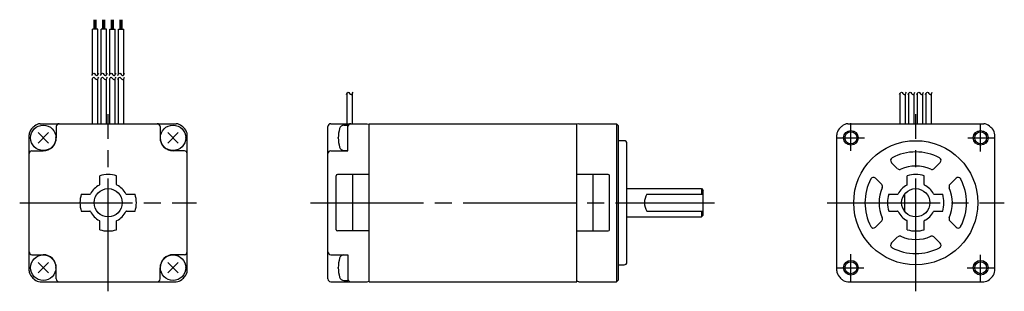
# Model space of a CAD drawing. Extents: x 392 to 567, y -161 to -113.
import ezdxf

# ---------------------------------------------------------------- set-up
doc = ezdxf.new("R2010")
doc.units = 0
doc.header["$MEASUREMENT"] = 0
doc.header["$PDSIZE"] = -0.5
doc.linetypes.add('CENTER', pattern=[27, 20, -2, 3, -2])
doc.layers.get('0').update_dxf_attribs({"linetype": 'CONTINUOUS'})

# ---------------------------------------------------------------- blocks, each defined once
blk = doc.blocks.new('A$C7B297D6C')
for p, q in [((16.36, 49.59), (16.36, 51.28)), ((16.55, 49.59), (16.55, 51.28)), ((16.74, 49.59), (16.74, 51.28)), ((17.89, 49.59), (17.89, 51.28)), ((18.08, 49.59), (18.08, 51.28)), ((18.27, 49.59), (18.27, 51.28)), ((19.43, 49.59), (19.43, 51.28)), ((19.62, 49.59), (19.62, 51.28)), ((19.81, 49.59), (19.81, 51.28)), ((20.96, 49.59), (20.96, 51.28)), ((21.15, 49.59), (21.15, 51.28)), ((21.34, 49.59), (21.34, 51.28)), ((16.08, 41.59), (16.08, 49.59)), ((17.02, 49.59), (16.08, 49.59)), ((17.02, 41.52), (17.02, 49.59)), ((17.61, 41.59), (17.61, 49.59)), ((18.55, 49.59), (17.61, 49.59)), ((18.55, 41.52), (18.55, 49.59)), ((19.14, 41.59), (19.14, 49.59)), ((19.14, 49.59), (20.08, 49.59)), ((20.08, 41.52), (20.08, 49.59)), ((20.67, 41.59), (20.67, 49.59)), ((20.67, 49.59), (21.61, 49.59)), ((21.61, 41.52), (21.61, 49.59)), ((16.08, 32.85), (16.08, 40.88)), ((17.02, 32.85), (17.02, 40.81)), ((17.61, 32.85), (17.61, 40.88)), ((18.55, 32.85), (18.55, 40.81)), ((19.14, 32.85), (19.14, 40.88)), ((20.08, 32.85), (20.08, 40.81)), ((20.67, 32.85), (20.67, 40.88)), ((21.61, 32.85), (21.61, 40.81)), ((61.21, 32.85), (61.21, 38.32)), ((62.15, 32.85), (62.15, 38.24)), ((159.2, 32.85), (159.2, 38.23)), ((160.14, 32.85), (160.14, 38.16)), ((160.73, 32.85), (160.73, 38.23)), ((161.67, 32.85), (161.67, 38.16)), ((162.26, 32.85), (162.26, 38.23)), ((163.2, 32.85), (163.2, 38.16)), ((163.79, 32.85), (163.79, 38.23)), ((164.73, 32.85), (164.73, 38.16)), ((6.82, 32.85), (30.88, 32.85)), ((9.65, 32.35), (9.65, 30.35)), ((28.05, 32.35), (28.05, 30.35)), ((57.78, 5.35), (57.78, 32.35)), ((58.28, 32.85), (64.73, 32.85)), ((60.64, 32.6), (61.33, 32.6)), ((61.33, 28.1), (61.33, 32.6)), ((61.33, 28.05), (61.33, 32.35)), ((64.73, 32.85), (65.08, 32.76)), ((65.08, 32.85), (101.88, 32.85)), ((65.08, 4.85), (65.08, 32.85)), ((101.88, 4.85), (101.88, 32.85)), ((102.23, 32.85), (101.88, 32.76)), ((102.23, 32.85), (108.93, 32.85)), ((109.28, 32.5), (108.93, 32.85)), ((108.93, 32.85), (108.93, 4.85)), ((109.28, 5.2), (109.28, 32.5)), ((149.93, 32.85), (174, 32.85)), ((4.85, 6.82), (4.85, 30.88)), ((6.43, 31.27), (8.27, 29.43)), ((6.43, 29.43), (8.27, 31.27)), ((29.43, 31.27), (31.27, 29.43)), ((29.43, 29.43), (31.27, 31.27)), ((32.85, 6.82), (32.85, 30.88)), ((110.28, 29.85), (109.28, 29.85)), ((147.96, 6.82), (147.96, 30.88)), ((175.96, 6.82), (175.96, 30.88)), ((5.35, 28.05), (7.35, 28.05)), ((32.35, 28.05), (30.35, 28.05)), ((58.28, 28.05), (61.33, 28.05)), ((60.64, 28.1), (61.33, 28.1)), ((110.78, 8.35), (110.78, 29.35)), ((157.63, 26.01), (158.75, 24.89)), ((165.17, 24.89), (166.29, 26.01)), ((17.35, 22.07), (17.35, 23.62)), ((20.35, 22.07), (20.35, 23.62)), ((59.28, 14.05), (59.28, 23.65)), ((65.08, 23.85), (59.48, 23.85)), ((62.18, 13.85), (62.18, 23.85)), ((107.48, 23.85), (101.88, 23.85)), ((104.78, 13.85), (104.78, 23.85)), ((107.68, 14.05), (107.68, 23.65)), ((154.8, 23.18), (155.93, 22.06)), ((160.46, 22.07), (160.46, 23.62)), ((163.46, 22.07), (163.46, 23.62)), ((168, 22.06), (169.12, 23.18)), ((110.78, 21.35), (123.98, 21.35)), ((123.98, 21.35), (124.28, 21.05)), ((123.98, 21.35), (123.98, 20.35)), ((124.28, 16.65), (124.28, 21.05)), ((14.08, 20.35), (15.63, 20.35)), ((22.07, 20.35), (23.62, 20.35)), ((114.28, 20.35), (124.28, 20.35)), ((157.19, 20.35), (158.74, 20.35)), ((159.96, 20.35), (159.96, 17.35)), ((165.19, 20.35), (166.73, 20.35)), ((14.08, 17.35), (15.63, 17.35)), ((22.07, 17.35), (23.62, 17.35)), ((110.78, 16.35), (123.98, 16.35)), ((114.28, 17.35), (124.28, 17.35)), ((123.98, 17.35), (123.98, 16.35)), ((124.28, 16.65), (123.98, 16.35)), ((157.19, 17.35), (158.74, 17.35)), ((165.19, 17.35), (166.73, 17.35)), ((17.35, 14.08), (17.35, 15.63)), ((20.35, 14.08), (20.35, 15.63)), ((154.8, 14.52), (155.93, 15.64)), ((160.46, 14.08), (160.46, 15.63)), ((163.46, 14.08), (163.46, 15.63)), ((168, 15.64), (169.12, 14.52)), ((65.08, 13.85), (59.48, 13.85)), ((101.88, 13.85), (107.48, 13.85)), ((157.63, 11.69), (158.75, 12.81)), ((165.17, 12.81), (166.29, 11.69)), ((5.35, 9.65), (7.35, 9.65)), ((32.35, 9.65), (30.35, 9.65)), ((58.28, 9.65), (61.33, 9.65)), ((60.64, 9.6), (61.33, 9.6)), ((61.33, 9.65), (61.33, 5.35)), ((61.33, 9.6), (61.33, 5.1)), ((6.43, 8.27), (8.27, 6.43)), ((6.43, 6.43), (8.27, 8.27)), ((9.65, 5.35), (9.65, 7.35)), ((28.05, 5.35), (28.05, 7.35)), ((29.43, 8.27), (31.27, 6.43)), ((29.43, 6.43), (31.27, 8.27)), ((109.28, 7.85), (110.28, 7.85)), ((6.82, 4.85), (30.88, 4.85)), ((58.28, 4.85), (64.73, 4.85)), ((60.64, 5.1), (61.33, 5.1)), ((64.73, 4.85), (65.08, 4.94)), ((65.08, 4.85), (101.88, 4.85)), ((102.23, 4.85), (101.88, 4.94)), ((102.23, 4.85), (108.93, 4.85)), ((109.28, 5.2), (108.93, 4.85)), ((149.93, 4.85), (174, 4.85))]:
    blk.add_line(p, q)
at = {"linetype": 'CENTER'}
for p, q in [((18.85, 3.17), (18.85, 34.53)), ((161.96, 3.17), (161.96, 34.53)), ((150.46, 28.06), (150.46, 32.93)), ((173.46, 27.95), (173.46, 32.77)), ((148.04, 30.35), (152.86, 30.35)), ((171.18, 30.35), (176.05, 30.35)), ((3.17, 18.85), (34.53, 18.85)), ((54.73, 18.85), (126.28, 18.85)), ((146.28, 18.85), (177.65, 18.85)), ((150.46, 4.93), (150.46, 9.75)), ((173.46, 4.77), (173.46, 9.64)), ((147.88, 7.35), (152.75, 7.35)), ((171.07, 7.35), (175.88, 7.35))]:
    blk.add_line(p, q, dxfattribs=at)
for centre, radius in [((7.35, 30.35), 2.25), ((30.35, 30.35), 2.25), ((150.46, 30.35), 1.3), ((150.46, 30.35), 1.06), ((173.46, 30.35), 1.3), ((173.46, 30.35), 1.06), ((161.96, 18.85), 11), ((18.85, 18.85), 2.5), ((161.96, 18.85), 2.5), ((7.35, 7.35), 2.25), ((30.35, 7.35), 2.25), ((150.46, 7.35), 1.3), ((150.46, 7.35), 1.06), ((173.46, 7.35), 1.3), ((173.46, 7.35), 1.06)]:
    blk.add_circle(centre, radius)
for centre, radius, start, end in [((6.35, 30.88), 1.5, 136.0926, 180), ((18.85, 18.85), 18.85, 133.9086, 136.0926), ((6.82, 31.35), 1.5, 90, 133.9086), ((10.15, 32.35), 0.5, 90, 180), ((27.55, 32.35), 0.5, 0, 90), ((30.88, 31.35), 1.5, 46.0914, 90), ((18.85, 18.85), 18.85, 43.9078, 46.0914), ((31.35, 30.88), 1.5, 0, 43.9078), ((58.28, 32.35), 0.5, 90, 180), ((65.63, 30.35), 6, 163.8084, 196.1915), ((60.64, 31.8), 0.8, 89.9988, 163.8072), ((61.83, 32.35), 0.5, 90, 180), ((149.46, 30.88), 1.5, 136.0926, 180), ((161.96, 18.85), 18.85, 133.9086, 136.0926), ((149.93, 31.35), 1.5, 90, 133.9086), ((174, 31.35), 1.5, 46.0914, 90), ((161.96, 18.85), 18.85, 43.9074, 46.0914), ((174.46, 30.88), 1.5, 0, 43.9074), ((7.35, 30.35), 2.3, 270, 0), ((30.35, 30.35), 2.3, 180, 270), ((110.28, 29.35), 0.5, 0, 90), ((5.35, 27.55), 0.5, 90, 180), ((32.35, 27.55), 0.5, 0, 90), ((58.28, 27.55), 0.5, 90, 180), ((60.64, 28.9), 0.8, 196.1927, 270.001), ((157.99, 26.36), 0.5, 117.8948, 224.9999), ((161.96, 18.85), 9, 62.1047, 117.8953), ((165.94, 26.36), 0.5, 314.9998, 62.105), ((159.11, 25.24), 0.5, 225, 294.0747), ((161.96, 18.85), 6.5, 65.9248, 114.0751), ((164.82, 25.24), 0.5, 245.9251, 314.9998), ((18.85, 18.85), 5, 72.5423, 107.4576), ((59.48, 23.65), 0.2, 90, 180), ((107.48, 23.65), 0.2, 0, 90), ((161.96, 18.85), 9, 152.1046, 207.8953), ((154.45, 22.83), 0.5, 45, 152.1051), ((161.96, 18.85), 5, 72.5423, 107.4576), ((169.48, 22.83), 0.5, 27.8949, 134.9999), ((161.96, 18.85), 9, 332.1045, 27.8953), ((18.85, 18.85), 3.5, 116.3878, 153.6123), ((17.25, 22.07), 0.1, 296.386, 0), ((20.45, 22.07), 0.1, 179.9999, 243.6138), ((18.85, 18.85), 3.5, 26.3878, 63.6122), ((161.96, 18.85), 6.5, 155.9249, 204.0751), ((155.57, 21.71), 0.5, 335.9251, 45), ((161.96, 18.85), 3.5, 116.3878, 153.6123), ((160.36, 22.07), 0.1, 296.386, 0), ((163.56, 22.07), 0.1, 179.9999, 243.6138), ((161.96, 18.85), 3.5, 26.3878, 63.6122), ((168.35, 21.71), 0.5, 134.9999, 204.0748), ((161.96, 18.85), 6.5, 335.9248, 24.0752), ((18.85, 18.85), 5, 162.5424, 197.4576), ((15.63, 20.45), 0.1, 270, 333.6128), ((22.07, 20.45), 0.1, 206.3891, 270), ((18.85, 18.85), 5, 342.5422, 17.4576), ((116.88, 18.85), 3, 150, 210), ((161.96, 18.85), 5, 162.5424, 197.4576), ((158.74, 20.45), 0.1, 270, 333.6128), ((165.19, 20.45), 0.1, 206.3891, 270), ((161.96, 18.85), 5, 342.5422, 17.4576), ((15.63, 17.25), 0.1, 26.3891, 90), ((18.85, 18.85), 3.5, 206.3878, 243.6123), ((20.45, 15.63), 0.1, 116.3862, 180), ((20.45, 15.63), 0.1, 116.3861, 179.9999), ((18.85, 18.85), 3.5, 296.3879, 333.6121), ((22.07, 17.25), 0.1, 90, 153.6128), ((155.57, 15.99), 0.5, 314.9998, 24.0749), ((158.74, 17.25), 0.1, 26.3891, 90), ((161.96, 18.85), 3.5, 206.3878, 243.6123), ((160.36, 15.63), 0.1, 0, 63.6138), ((163.56, 15.63), 0.1, 116.3861, 179.9999), ((161.96, 18.85), 3.5, 296.3879, 333.6121), ((165.19, 17.25), 0.1, 90, 153.6128), ((168.35, 15.99), 0.5, 155.9251, 225), ((18.85, 18.85), 5, 252.5424, 287.4575), ((59.48, 14.05), 0.2, 180, 270), ((107.48, 14.05), 0.2, 270, 0), ((154.45, 14.87), 0.5, 207.8949, 314.9998), ((161.96, 18.85), 5, 252.5424, 287.4575), ((169.48, 14.87), 0.5, 225, 332.105), ((159.11, 12.46), 0.5, 65.9251, 134.9999), ((161.96, 18.85), 6.5, 245.9248, 294.0749), ((164.82, 12.46), 0.5, 45, 114.0749), ((157.99, 11.34), 0.5, 134.9999, 242.1051), ((161.96, 18.85), 9, 242.1047, 297.8953), ((165.94, 11.34), 0.5, 297.8948, 45), ((5.35, 10.15), 0.5, 180, 270), ((7.35, 7.35), 2.3, 0, 90), ((30.35, 7.35), 2.3, 90, 180), ((32.35, 10.15), 0.5, 270, 0), ((58.28, 10.15), 0.5, 180, 270), ((65.63, 7.35), 6, 163.8085, 196.1916), ((60.64, 8.8), 0.8, 89.999, 163.8073), ((110.28, 8.35), 0.5, 269.9998, 0), ((6.35, 6.82), 1.5, 180, 223.9074), ((18.85, 18.85), 18.85, 223.9074, 226.0926), ((6.82, 6.35), 1.5, 226.0926, 270), ((10.15, 5.35), 0.5, 180, 270), ((27.55, 5.35), 0.5, 270, 0), ((30.88, 6.35), 1.5, 270, 313.9074), ((18.85, 18.85), 18.85, 313.9074, 316.0922), ((31.35, 6.82), 1.5, 316.0922, 0), ((58.28, 5.35), 0.5, 180, 270.0005), ((60.64, 5.9), 0.8, 196.1928, 270.0012), ((61.83, 5.35), 0.5, 180, 270.0005), ((149.46, 6.82), 1.5, 180, 223.9074), ((161.96, 18.85), 18.85, 223.9074, 226.0926), ((149.93, 6.35), 1.5, 226.0926, 270), ((174, 6.35), 1.5, 270, 313.9074), ((161.96, 18.85), 18.85, 313.9074, 316.0926), ((174.46, 6.82), 1.5, 316.0926, 0)]:
    blk.add_arc(centre, radius, start, end)
for points in [[(15.98, 41.4), (16.08, 41.6), (16.32, 42.06), (16.82, 41.1), (17.07, 41.57), (17.18, 41.79)], [(15.98, 40.68), (16.08, 40.88), (16.32, 41.34), (16.82, 40.39), (17.07, 40.86), (17.18, 41.07)], [(17.51, 41.4), (17.61, 41.6), (17.85, 42.06), (18.35, 41.1), (18.6, 41.57), (18.71, 41.79)], [(17.51, 40.68), (17.61, 40.88), (17.85, 41.34), (18.35, 40.39), (18.6, 40.86), (18.71, 41.07)], [(19.04, 41.4), (19.14, 41.6), (19.38, 42.06), (19.88, 41.1), (20.13, 41.57), (20.24, 41.79)], [(19.04, 40.68), (19.14, 40.88), (19.38, 41.34), (19.88, 40.39), (20.13, 40.86), (20.24, 41.07)], [(20.57, 41.4), (20.67, 41.6), (20.91, 42.06), (21.41, 41.1), (21.66, 41.57), (21.77, 41.79)], [(20.57, 40.68), (20.67, 40.88), (20.91, 41.34), (21.41, 40.39), (21.66, 40.86), (21.77, 41.07)], [(61.06, 38.04), (61.16, 38.24), (61.39, 38.7), (61.89, 37.75), (62.14, 38.22), (62.26, 38.43)], [(159.09, 38.03), (159.2, 38.23), (159.43, 38.69), (159.93, 37.74), (160.18, 38.21), (160.29, 38.42)], [(160.62, 38.03), (160.73, 38.23), (160.96, 38.69), (161.46, 37.74), (161.71, 38.21), (161.82, 38.42)], [(162.15, 38.03), (162.26, 38.23), (162.49, 38.69), (162.99, 37.74), (163.24, 38.21), (163.35, 38.42)], [(163.68, 38.03), (163.79, 38.23), (164.02, 38.69), (164.52, 37.74), (164.77, 38.21), (164.88, 38.42)]]:
    blk.add_open_spline(points, degree=3, knots=[0, 0, 0, 0, 0.509844, 1.160779, 1.705252, 1.705252, 1.705252, 1.705252])
for p in [(7.35, 30.35), (7.35, 30.35), (9.6, 30.35), (30.35, 30.35), (30.35, 30.35), (32.6, 30.35), (59.63, 30.35), (150.46, 30.35), (150.46, 30.35), (173.46, 30.35), (173.46, 30.35), (18.85, 18.85), (18.85, 18.85), (161.96, 18.85), (161.96, 18.85), (7.35, 7.35), (7.35, 7.35), (9.6, 7.35), (30.35, 7.35), (30.35, 7.35), (32.6, 7.35), (59.63, 7.35), (150.46, 7.35), (150.46, 7.35), (173.46, 7.35), (173.46, 7.35)]:
    blk.add_point(p)

msp = doc.modelspace()

# ---------------------------------------------------------------- block references
msp.add_blockref('A$C7B297D6C', (389.07, -163.96))

doc.saveas('drawing.dxf')
